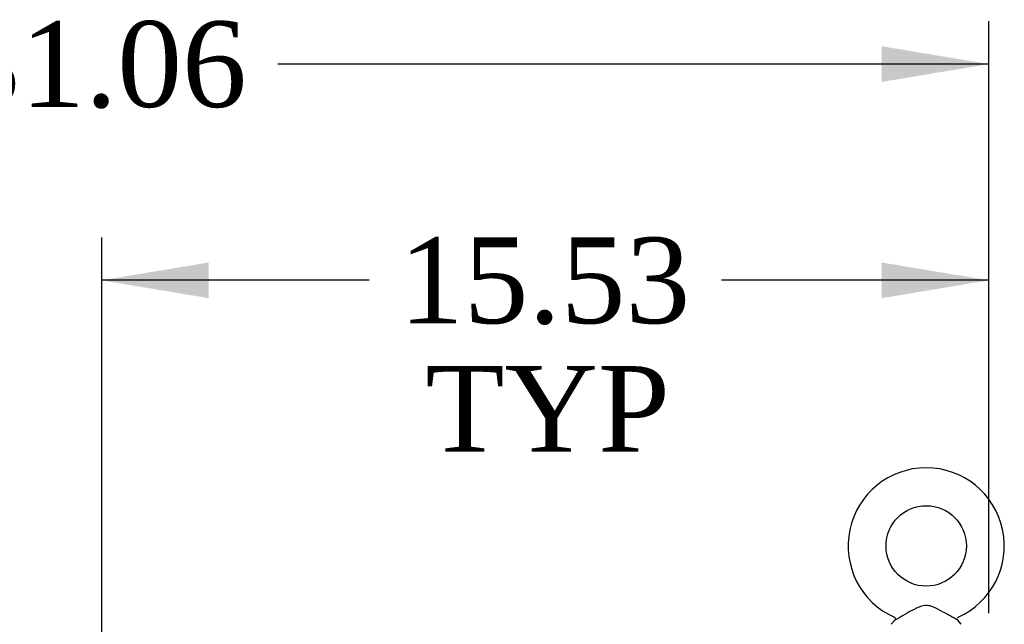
# Model space of a CAD drawing. Header units: inches. Extents: x 1 to 299, y -2 to 199.
# Tile 42 of 68: x 77 to 94, y 135 to 145. Entities that reach past the tile are written whole.
import ezdxf
from ezdxf.enums import TextEntityAlignment as Align
from ezdxf.lldxf.tags import DXFTag

# ---------------------------------------------------------------- set-up
doc = ezdxf.new("R2010")
doc.units = ezdxf.units.IN
doc.header["$MEASUREMENT"] = 0
doc.layers.add('Default', color=7, linetype='Continuous')
doc.layers.add('SCS86414', color=7, linetype='Continuous')
doc.styles.add('SEACAD_Times_New_Roman', font='times.ttf')
tags = doc.linetypes.add('HIDDEN2', pattern=[0.1875, 0.125, -0.0625]).pattern_tags.tags
tags[6:7] = [DXFTag(74, 4), DXFTag(75, 0), DXFTag(340, '0'), DXFTag(46, 0.0), DXFTag(50, 0.0), DXFTag(44, 0.0), DXFTag(45, 0.0)]
tags[4:5] = [DXFTag(74, 4), DXFTag(75, 0), DXFTag(340, '0'), DXFTag(46, 0.0), DXFTag(50, 0.0), DXFTag(44, 0.0), DXFTag(45, 0.0)]
doc.dimstyles.new('HAMMOND_(STH_-_300x200)', dxfattribs={"dimtxt": 1.5, "dimasz": 1.875, "dimexe": 0.75, "dimexo": 0.75, "dimgap": 0.375, "dimtad": 0, "dimtih": 1, "dimtoh": 1, "dimzin": 0, "dimdsep": 46, "dimtxsty": 'SEACAD_Times_New_Roman', "dimblk1": '_SE_FILLED', "dimblk2": '_SE_FILLED', "dimsah": 1, "dimcen": 0.75, "dimadec": 0, "dimazin": 0, "dimtfac": 0.8, "dimtofl": 0, "dimtmove": 0, "dimatfit": 3, "dimfxl": 1, "dimtolj": 1, "dimtzin": 0, "dimarcsym": 0})

# ---------------------------------------------------------------- blocks, each defined once
blk = doc.blocks.new('SE2')
at = {"layer": 'SCS86414', "color": 7, "linetype": 'Continuous'}
for p, q in [((92.391, 134.671), (92.326, 134.593)), ((93.548, 134.593), (93.482, 134.673))]:
    blk.add_line(p, q, dxfattribs=at)
blk.add_circle((92.937, 135.964), 0.704, dxfattribs=at)
for centre, radius, start, end in [((92.937, 135.964), 1.367, 294.0278, 246.0055), ((92.367, 134.689), 0.03, 323.3975, 61.952), ((93.505, 134.69), 0.0275, 114.3395, 166.497)]:
    blk.add_arc(centre, radius, start, end, dxfattribs=at)
blk.add_open_spline([(93.484, 134.67), (93.484, 134.67), (93.466, 134.68), (93.419, 134.705), (93.399, 134.716), (93.354, 134.741), (93.33, 134.755), (93.252, 134.798), (93.197, 134.829), (93.11, 134.873), (93.081, 134.887), (93.02, 134.91), (92.988, 134.919), (92.923, 134.924), (92.89, 134.919), (92.828, 134.902), (92.798, 134.889), (92.709, 134.847), (92.654, 134.816), (92.547, 134.756), (92.497, 134.729), (92.459, 134.707)], degree=3, knots=[0.5685641, 0.5685641, 0.5685641, 0.5685641, 0.625, 0.625, 0.65625, 0.65625, 0.6875, 0.6875, 0.75, 0.75, 0.78125, 0.78125, 0.8125, 0.8125, 0.84375, 0.84375, 0.875, 0.875, 0.9375, 0.9375, 1, 1, 1, 1], dxfattribs=at)
at = {"layer": 'SCS86414', "color": 7, "linetype": 'HIDDEN2'}
blk.add_open_spline([(92.39, 134.67), (92.39, 134.67), (92.408, 134.68), (92.452, 134.704), (92.468, 134.713), (92.486, 134.722)], degree=3, knots=[0.06830173, 0.06830173, 0.06830173, 0.06830173, 0.125, 0.125, 0.15050026, 0.15050026, 0.15050026, 0.15050026], dxfattribs=at)
blk = doc.blocks.new('DMBLK2852')
at = {"layer": 'Default', "linetype": 'Continuous'}
for points in [[(64.847, 144.707), (62.972, 144.394), (64.847, 144.082)], [(92.157, 144.707), (92.157, 144.082), (94.032, 144.394)]]:
    blk.add_hatch(color=7, dxfattribs=at).paths.add_polyline_path(points)
at = {"layer": 'Default', "color": 7, "linetype": 'Continuous'}
for p, q in [((62.972, 134.79), (62.972, 145.144)), ((94.032, 134.79), (94.032, 145.144)), ((75.418, 144.394), (62.972, 144.394)), ((94.032, 144.394), (81.586, 144.394))]:
    blk.add_line(p, q, dxfattribs=at)
at = {"layer": 'Default', "color": 7, "linetype": 'Continuous', "style": 'SEACAD_Times_New_Roman'}
blk.add_text('31.06', height=1.5, dxfattribs=at).set_placement((75.943, 145.144), align=Align.TOP_LEFT)
blk = doc.blocks.new('_SE_FILLED')
at = {"color": 0}
blk.add_line((0, 0), (-1, 0), dxfattribs=at)
blk.add_solid([(0, 0), (-1, -0.1665), (-1, 0.1665), (0, 0)], dxfattribs=at)
blk = doc.blocks.new('DMBLK2865')
at = {"layer": 'Default', "linetype": 'Continuous'}
for points in [[(80.377, 140.923), (78.502, 140.611), (80.377, 140.298)], [(92.157, 140.923), (92.157, 140.298), (94.032, 140.611)]]:
    blk.add_hatch(color=7, dxfattribs=at).paths.add_polyline_path(points)
at = {"layer": 'Default', "color": 7, "linetype": 'Continuous'}
for p, q in [((78.502, 133.007), (78.502, 141.361)), ((94.032, 134.79), (94.032, 141.361)), ((83.183, 140.611), (78.502, 140.611)), ((94.032, 140.611), (89.351, 140.611))]:
    blk.add_line(p, q, dxfattribs=at)
at = {"layer": 'Default', "color": 7, "linetype": 'Continuous', "style": 'SEACAD_Times_New_Roman'}
for s, p in [('15.53', (83.708, 141.361)), ('TYP', (84.17, 139.111))]:
    blk.add_text(s, height=1.5, dxfattribs=at).set_placement(p, align=Align.TOP_LEFT)

msp = doc.modelspace()

# ---------------------------------------------------------------- block references
at = {"layer": 'Default'}
msp.add_blockref('SE2', (0, 0), dxfattribs=at)

# ---------------------------------------------------------------- dimensions: what is measured, and where the dimension line sits
at = {"layer": 'Default', "color": 7, "linetype": 'Continuous'}
for base, p1, p2, text, picture, middle in [((62.972, 144.394), (94.032, 134.04), (62.972, 134.04), '\\A1;<>', 'DMBLK2852', (78.502, 144.394)), ((78.502, 140.611), (94.032, 130.79), (78.502, 132.257), '\\A1;<>\\PTYP', 'DMBLK2865', (86.267, 140.611))]:
    dim = msp.add_linear_dim(base=base, p1=p1, p2=p2, text=text, dimstyle='HAMMOND_(STH_-_300x200)', dxfattribs=at)
    dim.commit()
    dim.dimension.update_dxf_attribs({"geometry": picture, "text_midpoint": middle, "dimtype": 160})

doc.saveas('drawing.dxf')
